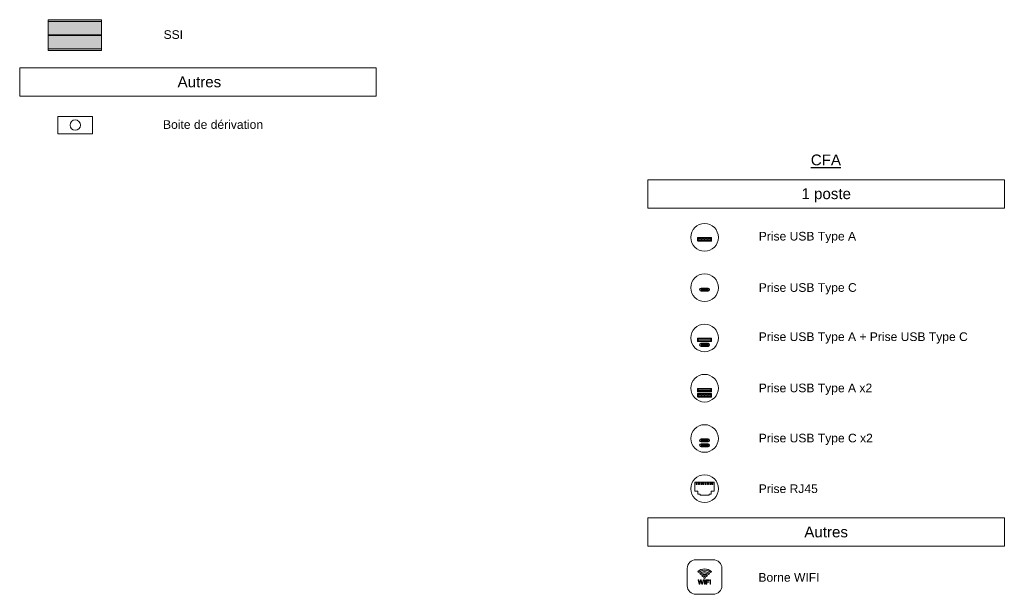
# Model space of a CAD drawing. Header units: millimetres. Extents: x -2845 to 74565, y -36590 to 13748.
# Tile 2 of 39: x -2845 to 8546, y -117 to 6532. Entities that reach past the tile are written whole.
import ezdxf

# ---------------------------------------------------------------- set-up
doc = ezdxf.new("R2010")
doc.units = ezdxf.units.MM
for name, color, linetype, lineweight in [('A-DETL-GENF', 7, 'Continuous', 18), ('G-ANNO-TEXT', 7, 'Continuous', 30), ('LIGNE FINE', 7, 'Continuous', 18)]:
    doc.layers.add(name, color=color, linetype=linetype, lineweight=lineweight)
doc.styles.add('@Arial Unicode MS', font='ARIALUNI.TTF', dxfattribs={"height": 100})
doc.styles.add('Arial', font='arial.ttf', dxfattribs={"height": 100})
doc.styles.add('Arial_1', font='arial.ttf', dxfattribs={"height": 125})
doc.styles.add('Arial_B', font='arial.ttf', dxfattribs={"height": 125})

# ---------------------------------------------------------------- blocks, each defined once
blk = doc.blocks.new('BORNE WIFI Legende - BORNE WIFI Legende-325225-Courant Faible 1 _ 50')
at = {"layer": 'A-DETL-GENF'}
h = blk.add_hatch(color=256, dxfattribs=at)
h.paths.add_polyline_path([(2894, 67), (2897, 67), (2899, 68), (2901, 70), (2903, 72), (2904, 74), (2904, 77), (2904, 80), (2903, 82), (2901, 84), (2899, 86), (2896, 87), (2893, 87), (2892, 87), (2889, 86), (2887, 84), (2886, 82), (2885, 80), (2884, 77), (2885, 74), (2886, 72), (2887, 70), (2889, 68), (2892, 67)])
h.paths.add_polyline_path([(2871, 90), (2878, 95), (2886, 97), (2894, 98), (2903, 97), (2911, 95), (2918, 90), (2928, 100), (2921, 106), (2912, 111), (2904, 113), (2894, 114), (2885, 113), (2876, 111), (2868, 106), (2861, 100)])
h.paths.add_polyline_path([(2939, 112), (2950, 123), (2938, 133), (2925, 140), (2910, 145), (2894, 146), (2879, 145), (2864, 140), (2850, 133), (2838, 123), (2850, 112), (2859, 120), (2870, 126), (2882, 129), (2894, 130), (2907, 129), (2919, 126), (2930, 120)])
h.paths.add_polyline_path([(2827, 134), (2841, 146), (2858, 155), (2876, 161), (2894, 162), (2913, 161), (2931, 155), (2947, 146), (2962, 134), (2973, 146), (2956, 160), (2937, 170), (2916, 176), (2894, 178), (2873, 176), (2852, 170), (2833, 160), (2816, 146)])
h = blk.add_hatch(color=256, dxfattribs=at)
h.paths.add_polyline_path([(2901, -1), (2901, 49), (2894, 49), (2894, -1)])
h.paths.add_polyline_path([(2913, -1), (2920, -1), (2920, 22), (2944, 22), (2944, 28), (2920, 28), (2920, 43), (2947, 43), (2947, 49), (2913, 49), (2913, 46)])
h.paths.add_polyline_path([(2957, -1), (2963, -1), (2963, 49), (2957, 49), (2957, 46)])
h.paths.add_polyline_path([(2833, -1), (2840, -1), (2852, 43), (2864, -1), (2871, -1), (2885, 49), (2878, 49), (2867, 6), (2856, 49), (2848, 49), (2837, 6), (2827, 49), (2820, 49), (2821, 46)])
for p, q in [((2894, 283), (2794, 283)), ((2894, 283), (2994, 283)), ((2694, 183), (2694, -17)), ((2816, 146), (2827, 134)), ((2816, 146), (2827, 134)), ((2838, 123), (2850, 112)), ((2838, 123), (2850, 112)), ((2939, 112), (2950, 123)), ((2950, 123), (2939, 112)), ((2962, 134), (2973, 146)), ((2973, 146), (2962, 134)), ((3094, 183), (3094, -17)), ((2827, 49), (2820, 49)), ((2820, 49), (2833, -1)), ((2820, 49), (2827, 49)), ((2833, -1), (2820, 49)), ((2837, 6), (2827, 49)), ((2827, 49), (2837, 6)), ((2848, 49), (2837, 6)), ((2837, 6), (2848, 49)), ((2840, -1), (2852, 43)), ((2852, 43), (2840, -1)), ((2856, 49), (2848, 49)), ((2848, 49), (2856, 49)), ((2852, 43), (2864, -1)), ((2864, -1), (2852, 43)), ((2867, 6), (2856, 49)), ((2856, 49), (2867, 6)), ((2861, 100), (2871, 90)), ((2861, 100), (2871, 90)), ((2878, 49), (2867, 6)), ((2867, 6), (2878, 49)), ((2871, -1), (2885, 49)), ((2885, 49), (2871, -1)), ((2885, 49), (2878, 49)), ((2878, 49), (2885, 49)), ((2901, 49), (2894, 49)), ((2894, 49), (2894, -1)), ((2894, 49), (2901, 49)), ((2894, 49), (2894, -1)), ((2901, -1), (2901, 49)), ((2901, 49), (2901, -1)), ((2947, 49), (2913, 49)), ((2913, 49), (2913, -1)), ((2947, 49), (2913, 49)), ((2913, 49), (2913, -1)), ((2918, 90), (2928, 100)), ((2928, 100), (2918, 90)), ((2920, 28), (2920, 43)), ((2920, 43), (2947, 43)), ((2920, 28), (2920, 43)), ((2920, 43), (2947, 43)), ((2944, 28), (2920, 28)), ((2944, 28), (2920, 28)), ((2920, -1), (2920, 22)), ((2920, 22), (2944, 22)), ((2920, -1), (2920, 22)), ((2920, 22), (2944, 22)), ((2944, 22), (2944, 28)), ((2944, 22), (2944, 28)), ((2947, 43), (2947, 49)), ((2947, 43), (2947, 49)), ((2963, 49), (2957, 49)), ((2957, 49), (2957, -1)), ((2957, 49), (2963, 49)), ((2957, -1), (2957, 49)), ((2963, -1), (2963, 49)), ((2963, 49), (2963, -1)), ((2833, -1), (2840, -1)), ((2840, -1), (2833, -1)), ((2864, -1), (2871, -1)), ((2871, -1), (2864, -1)), ((2894, -1), (2901, -1)), ((2901, -1), (2894, -1)), ((2913, -1), (2920, -1)), ((2913, -1), (2920, -1)), ((2957, -1), (2963, -1)), ((2963, -1), (2957, -1)), ((2794, -117), (2894, -117)), ((2994, -117), (2894, -117))]:
    blk.add_line(p, q, dxfattribs=at)
blk.add_circle((2894, 77), 10, dxfattribs=at)
for centre, radius, start, end in [((2794, 183), 100, 90, 180), ((2994, 183), 100, 360, 90), ((2894, 67), 111, 90, 135.141), ((2894, 67), 111, 90, 135.141), ((2894, 67), 94.9, 90, 135.1546), ((2894, 67), 94.9, 90, 135.1546), ((2894, 67), 79, 90, 135.1691), ((2894, 67), 79, 90, 135.1691), ((2894, 67), 63, 90, 135.1814), ((2894, 67), 63, 90, 135.1814), ((2894, 67), 47.1, 90, 135.178), ((2894, 67), 47.1, 90, 135.178), ((2894, 67), 111, 44.859, 90), ((2894, 67), 111, 44.859, 90), ((2894, 67), 94.9, 44.8454, 90), ((2894, 67), 94.9, 44.8454, 90), ((2894, 67), 79, 44.8309, 90), ((2894, 67), 79, 44.8309, 90), ((2894, 67), 63, 44.8186, 90), ((2894, 67), 63, 44.8186, 90), ((2894, 67), 47.1, 44.822, 90), ((2894, 67), 47.1, 44.822, 90), ((2894, 61), 37.5, 90, 128.3201), ((2894, 61), 37.5, 90, 128.3201), ((2894, 77), 10, 0, 180), ((2894, 77), 10, 180, 360), ((2894, 61), 37.5, 51.6799, 90), ((2894, 61), 37.5, 51.6799, 90), ((2794, -17), 100, 180, 270), ((2994, -17), 100, 270, 0)]:
    blk.add_arc(centre, radius, start, end, dxfattribs=at)
blk = doc.blocks.new('RJ45 - 1 _ 50-325243-Courant Faible 1 _ 50')
at = {"layer": 'A-DETL-GENF'}
h = blk.add_hatch(color=256, dxfattribs=at)
h.paths.add_polyline_path([(2797, 1155), (2809, 1155), (2809, 1179), (2797, 1179)])
h.paths.add_polyline_path([(2991, 1155), (2991, 1179), (2979, 1179), (2979, 1155)])
h.paths.add_polyline_path([(2823, 1155), (2835, 1155), (2835, 1179), (2823, 1179)])
h.paths.add_polyline_path([(2965, 1155), (2965, 1179), (2953, 1179), (2953, 1155)])
h.paths.add_polyline_path([(2849, 1155), (2861, 1155), (2861, 1179), (2849, 1179)])
h.paths.add_polyline_path([(2939, 1155), (2939, 1179), (2927, 1179), (2927, 1155)])
h.paths.add_polyline_path([(2875, 1155), (2887, 1155), (2887, 1179), (2875, 1179)])
h.paths.add_polyline_path([(2913, 1155), (2913, 1179), (2901, 1179), (2901, 1155)])
for p, q in [((2782, 1179), (2782, 1075)), ((2787, 1179), (2782, 1179)), ((2797, 1179), (2787, 1179)), ((2809, 1179), (2797, 1179)), ((2797, 1179), (2797, 1155)), ((2797, 1179), (2797, 1155)), ((2797, 1179), (2991, 1179)), ((2797, 1155), (2809, 1155)), ((2797, 1155), (2809, 1155)), ((2809, 1155), (2809, 1179)), ((2809, 1179), (2809, 1155)), ((2823, 1179), (2809, 1179)), ((2835, 1179), (2823, 1179)), ((2823, 1179), (2823, 1155)), ((2823, 1179), (2823, 1155)), ((2823, 1155), (2835, 1155)), ((2823, 1155), (2835, 1155)), ((2835, 1155), (2835, 1179)), ((2835, 1179), (2835, 1155)), ((2849, 1179), (2835, 1179)), ((2861, 1179), (2849, 1179)), ((2849, 1179), (2849, 1155)), ((2849, 1179), (2849, 1155)), ((2849, 1155), (2861, 1155)), ((2849, 1155), (2861, 1155)), ((2861, 1155), (2861, 1179)), ((2861, 1179), (2861, 1155)), ((2875, 1179), (2861, 1179)), ((2887, 1179), (2875, 1179)), ((2875, 1179), (2875, 1155)), ((2875, 1179), (2875, 1155)), ((2875, 1155), (2887, 1155)), ((2875, 1155), (2887, 1155)), ((2887, 1155), (2887, 1179)), ((2887, 1179), (2887, 1155)), ((2901, 1179), (2887, 1179)), ((2913, 1179), (2901, 1179)), ((2901, 1179), (2901, 1155)), ((2901, 1179), (2901, 1155)), ((2901, 1155), (2913, 1155)), ((2913, 1155), (2901, 1155)), ((2913, 1155), (2913, 1179)), ((2913, 1179), (2913, 1155)), ((2927, 1179), (2913, 1179)), ((2939, 1179), (2927, 1179)), ((2927, 1179), (2927, 1155)), ((2927, 1179), (2927, 1155)), ((2927, 1155), (2939, 1155)), ((2939, 1155), (2927, 1155)), ((2939, 1155), (2939, 1179)), ((2939, 1179), (2939, 1155)), ((2953, 1179), (2939, 1179)), ((2965, 1179), (2953, 1179)), ((2953, 1179), (2953, 1155)), ((2953, 1179), (2953, 1155)), ((2953, 1155), (2965, 1155)), ((2965, 1155), (2953, 1155)), ((2965, 1155), (2965, 1179)), ((2965, 1179), (2965, 1155)), ((2979, 1179), (2965, 1179)), ((2991, 1179), (2979, 1179)), ((2979, 1179), (2979, 1155)), ((2979, 1179), (2979, 1155)), ((2979, 1155), (2991, 1155)), ((2991, 1155), (2979, 1155)), ((2991, 1155), (2991, 1179)), ((2991, 1179), (2991, 1155)), ((2991, 1179), (3006, 1179)), ((3006, 1179), (3006, 1075)), ((2782, 1075), (2816, 1075)), ((2816, 1075), (2816, 1041)), ((2816, 1041), (2842, 1041)), ((2842, 1041), (2842, 1031)), ((2842, 1031), (2894, 1031)), ((2946, 1031), (2894, 1031)), ((2972, 1041), (2946, 1041)), ((2946, 1041), (2946, 1031)), ((3006, 1075), (2972, 1075)), ((2972, 1075), (2972, 1041))]:
    blk.add_line(p, q, dxfattribs=at)
blk.add_circle((2894, 1105), 160, dxfattribs=at)
blk = doc.blocks.new('USB C X2 - 1 _ 50-325245-Courant Faible 1 _ 50')
at = {"layer": 'A-DETL-GENF'}
h = blk.add_hatch(color=256, dxfattribs=at)
h.paths.add_polyline_path([(2930, 1604), (2933, 1605), (2934, 1608), (2933, 1611), (2930, 1612), (2858, 1612), (2856, 1611), (2855, 1609), (2855, 1607), (2856, 1605), (2858, 1604)])
h.paths.add_polyline_path([(2930, 1660), (2933, 1661), (2934, 1664), (2933, 1667), (2930, 1668), (2858, 1668), (2856, 1667), (2855, 1665), (2855, 1663), (2856, 1661), (2858, 1660)])
for p, q in [((2894, 1682), (2854, 1682)), ((2894, 1678), (2854, 1678)), ((2894, 1650), (2854, 1650)), ((2894, 1646), (2854, 1646)), ((2894, 1626), (2854, 1626)), ((2894, 1622), (2854, 1622)), ((2930, 1668), (2858, 1668)), ((2858, 1668), (2930, 1668)), ((2858, 1660), (2930, 1660)), ((2858, 1660), (2930, 1660)), ((2930, 1612), (2858, 1612)), ((2858, 1612), (2930, 1612)), ((2858, 1604), (2930, 1604)), ((2858, 1604), (2930, 1604)), ((2894, 1682), (2934, 1682)), ((2894, 1678), (2934, 1678)), ((2894, 1650), (2934, 1650)), ((2894, 1646), (2934, 1646)), ((2894, 1626), (2934, 1626)), ((2894, 1622), (2934, 1622)), ((2894, 1594), (2854, 1594)), ((2894, 1590), (2854, 1590)), ((2894, 1594), (2934, 1594)), ((2894, 1590), (2934, 1590))]:
    blk.add_line(p, q, dxfattribs=at)
blk.add_circle((2894, 1686), 160, dxfattribs=at)
for centre, radius, start, end in [((2854, 1664), 18, 90, 270), ((2854, 1608), 18, 90, 270), ((2854, 1664), 14, 90, 270), ((2854, 1608), 14, 90, 270), ((2858, 1664), 4, 90, 270), ((2858, 1664), 4, 90, 270), ((2858, 1608), 4, 90, 270), ((2858, 1608), 4, 90, 270), ((2930, 1664), 4, 270, 90), ((2930, 1664), 4, 270, 90), ((2930, 1608), 4, 270, 90), ((2930, 1608), 4, 270, 90), ((2934, 1664), 18, 270, 90), ((2934, 1664), 14, 270, 90), ((2934, 1608), 18, 270, 90), ((2934, 1608), 14, 270, 90)]:
    blk.add_arc(centre, radius, start, end, dxfattribs=at)
blk = doc.blocks.new('USB A X2 - 1 _ 50-325247-Courant Faible 1 _ 50')
at = {"layer": 'A-DETL-GENF'}
h = blk.add_hatch(color=256, dxfattribs=at)
h.paths.add_polyline_path([(2968, 2172), (2968, 2184), (2964, 2184), (2964, 2186), (2935, 2186), (2935, 2184), (2927, 2184), (2927, 2186), (2898, 2186), (2898, 2184), (2890, 2184), (2890, 2186), (2861, 2186), (2861, 2184), (2853, 2184), (2853, 2186), (2824, 2186), (2824, 2184), (2820, 2184), (2820, 2172)])
h.paths.add_polyline_path([(2820, 2232), (2968, 2232), (2968, 2244), (2964, 2244), (2964, 2246), (2935, 2246), (2935, 2244), (2927, 2244), (2927, 2246), (2898, 2246), (2898, 2244), (2890, 2244), (2890, 2246), (2861, 2246), (2861, 2244), (2853, 2244), (2853, 2246), (2824, 2246), (2824, 2244), (2820, 2244)])
for p, q in [((2814, 2228), (2814, 2264)), ((2814, 2168), (2814, 2204)), ((2894, 2266), (2816, 2266)), ((2894, 2226), (2816, 2226)), ((2894, 2206), (2816, 2206)), ((2894, 2166), (2816, 2166)), ((2820, 2260), (2968, 2260)), ((2820, 2260), (2820, 2232)), ((2824, 2244), (2820, 2244)), ((2820, 2244), (2820, 2232)), ((2824, 2244), (2820, 2244)), ((2820, 2232), (2968, 2232)), ((2820, 2232), (2968, 2232)), ((2820, 2200), (2968, 2200)), ((2820, 2200), (2820, 2172)), ((2824, 2184), (2820, 2184)), ((2820, 2184), (2820, 2172)), ((2824, 2184), (2820, 2184)), ((2820, 2172), (2968, 2172)), ((2820, 2172), (2968, 2172)), ((2853, 2246), (2824, 2246)), ((2824, 2246), (2824, 2244)), ((2824, 2244), (2824, 2246)), ((2824, 2246), (2853, 2246)), ((2853, 2186), (2824, 2186)), ((2824, 2186), (2824, 2184)), ((2824, 2184), (2824, 2186)), ((2824, 2186), (2853, 2186)), ((2853, 2244), (2853, 2246)), ((2853, 2246), (2853, 2244)), ((2861, 2244), (2853, 2244)), ((2853, 2244), (2861, 2244)), ((2853, 2184), (2853, 2186)), ((2853, 2186), (2853, 2184)), ((2861, 2184), (2853, 2184)), ((2853, 2184), (2861, 2184)), ((2890, 2246), (2861, 2246)), ((2861, 2246), (2861, 2244)), ((2861, 2244), (2861, 2246)), ((2861, 2246), (2890, 2246)), ((2890, 2186), (2861, 2186)), ((2861, 2186), (2861, 2184)), ((2861, 2184), (2861, 2186)), ((2861, 2186), (2890, 2186)), ((2890, 2244), (2890, 2246)), ((2890, 2246), (2890, 2244)), ((2898, 2244), (2890, 2244)), ((2890, 2244), (2898, 2244)), ((2890, 2184), (2890, 2186)), ((2890, 2186), (2890, 2184)), ((2898, 2184), (2890, 2184)), ((2890, 2184), (2898, 2184)), ((2894, 2266), (2894, 2268)), ((2894, 2266), (2972, 2266)), ((2894, 2226), (2972, 2226)), ((2894, 2206), (2972, 2206)), ((2894, 2166), (2972, 2166)), ((2927, 2246), (2898, 2246)), ((2898, 2246), (2898, 2244)), ((2898, 2246), (2898, 2244)), ((2927, 2246), (2898, 2246)), ((2927, 2186), (2898, 2186)), ((2898, 2186), (2898, 2184)), ((2898, 2186), (2898, 2184)), ((2927, 2186), (2898, 2186)), ((2927, 2244), (2927, 2246)), ((2927, 2244), (2927, 2246)), ((2935, 2244), (2927, 2244)), ((2927, 2244), (2935, 2244)), ((2927, 2184), (2927, 2186)), ((2927, 2184), (2927, 2186)), ((2935, 2184), (2927, 2184)), ((2927, 2184), (2935, 2184)), ((2964, 2246), (2935, 2246)), ((2935, 2246), (2935, 2244)), ((2935, 2246), (2935, 2244)), ((2964, 2246), (2935, 2246)), ((2964, 2186), (2935, 2186)), ((2935, 2186), (2935, 2184)), ((2935, 2186), (2935, 2184)), ((2964, 2186), (2935, 2186)), ((2964, 2244), (2964, 2246)), ((2964, 2244), (2964, 2246)), ((2968, 2244), (2964, 2244)), ((2964, 2244), (2968, 2244)), ((2964, 2184), (2964, 2186)), ((2964, 2184), (2964, 2186)), ((2968, 2184), (2964, 2184)), ((2964, 2184), (2968, 2184)), ((2968, 2232), (2968, 2260)), ((2968, 2232), (2968, 2244)), ((2968, 2172), (2968, 2200)), ((2968, 2172), (2968, 2184)), ((2974, 2228), (2974, 2264)), ((2974, 2168), (2974, 2204))]:
    blk.add_line(p, q, dxfattribs=at)
blk.add_circle((2894, 2268), 160, dxfattribs=at)
for centre, start, end in [((2816, 2264), 90, 180), ((2816, 2228), 180, 270), ((2816, 2204), 90, 180), ((2816, 2168), 180, 270), ((2972, 2264), 0, 90), ((2972, 2228), 270, 0), ((2972, 2204), 0, 90), ((2972, 2168), 270, 0)]:
    blk.add_arc(centre, 2, start, end, dxfattribs=at)
blk = doc.blocks.new('USB A _ USB C - 160-325249-Courant Faible 1 _ 50')
at = {"layer": 'A-DETL-GENF'}
for points in [[(2820, 2814), (2968, 2814), (2968, 2826), (2964, 2826), (2964, 2828), (2935, 2828), (2935, 2826), (2927, 2826), (2927, 2828), (2898, 2828), (2898, 2826), (2890, 2826), (2890, 2828), (2861, 2828), (2861, 2826), (2853, 2826), (2853, 2828), (2824, 2828), (2824, 2826), (2820, 2826)], [(2930, 2766), (2933, 2767), (2934, 2770), (2934, 2772), (2930, 2774), (2858, 2774), (2856, 2773), (2855, 2769), (2855, 2768), (2858, 2766)]]:
    blk.add_hatch(color=256, dxfattribs=at).paths.add_polyline_path(points)
for p, q in [((2814, 2810), (2814, 2846)), ((2894, 2848), (2816, 2848)), ((2894, 2808), (2816, 2808)), ((2820, 2842), (2968, 2842)), ((2820, 2842), (2820, 2814)), ((2824, 2826), (2820, 2826)), ((2820, 2826), (2820, 2814)), ((2824, 2826), (2820, 2826)), ((2820, 2814), (2968, 2814)), ((2820, 2814), (2968, 2814)), ((2853, 2828), (2824, 2828)), ((2824, 2828), (2824, 2826)), ((2824, 2826), (2824, 2828)), ((2824, 2828), (2853, 2828)), ((2853, 2826), (2853, 2828)), ((2853, 2828), (2853, 2826)), ((2861, 2826), (2853, 2826)), ((2853, 2826), (2861, 2826)), ((2894, 2788), (2854, 2788)), ((2894, 2784), (2854, 2784)), ((2894, 2756), (2854, 2756)), ((2894, 2752), (2854, 2752)), ((2930, 2774), (2858, 2774)), ((2858, 2774), (2930, 2774)), ((2858, 2766), (2930, 2766)), ((2858, 2766), (2930, 2766)), ((2890, 2828), (2861, 2828)), ((2861, 2828), (2861, 2826)), ((2861, 2826), (2861, 2828)), ((2861, 2828), (2890, 2828)), ((2890, 2826), (2890, 2828)), ((2890, 2828), (2890, 2826)), ((2898, 2826), (2890, 2826)), ((2890, 2826), (2898, 2826)), ((2894, 2848), (2972, 2848)), ((2894, 2808), (2972, 2808)), ((2894, 2788), (2934, 2788)), ((2894, 2784), (2934, 2784)), ((2894, 2756), (2934, 2756)), ((2894, 2752), (2934, 2752)), ((2927, 2828), (2898, 2828)), ((2898, 2828), (2898, 2826)), ((2898, 2828), (2898, 2826)), ((2927, 2828), (2898, 2828)), ((2927, 2826), (2927, 2828)), ((2927, 2826), (2927, 2828)), ((2935, 2826), (2927, 2826)), ((2927, 2826), (2935, 2826)), ((2964, 2828), (2935, 2828)), ((2935, 2828), (2935, 2826)), ((2935, 2828), (2935, 2826)), ((2964, 2828), (2935, 2828)), ((2964, 2826), (2964, 2828)), ((2964, 2826), (2964, 2828)), ((2968, 2826), (2964, 2826)), ((2964, 2826), (2968, 2826)), ((2968, 2814), (2968, 2842)), ((2968, 2814), (2968, 2826)), ((2974, 2810), (2974, 2846))]:
    blk.add_line(p, q, dxfattribs=at)
blk.add_circle((2894, 2850), 160, dxfattribs=at)
for centre, radius, start, end in [((2816, 2846), 2, 90, 180), ((2816, 2810), 2, 180, 270), ((2854, 2770), 18, 90, 270), ((2854, 2770), 14, 90, 270), ((2858, 2770), 4, 90, 270), ((2858, 2770), 4, 90, 270), ((2930, 2770), 4, 270, 90), ((2930, 2770), 4, 270, 90), ((2934, 2770), 18, 270, 90), ((2934, 2770), 14, 270, 90), ((2972, 2846), 2, 0, 90), ((2972, 2810), 2, 270, 0)]:
    blk.add_arc(centre, radius, start, end, dxfattribs=at)
blk = doc.blocks.new('USB C - 1 _ 50-325251-Courant Faible 1 _ 50')
at = {"layer": 'A-DETL-GENF'}
blk.add_hatch(color=256, dxfattribs=at).paths.add_polyline_path([(2930, 3405), (2933, 3407), (2934, 3409), (2934, 3411), (2930, 3413), (2858, 3413), (2855, 3411), (2855, 3407), (2858, 3405)])
for p, q in [((2894, 3427), (2854, 3427)), ((2894, 3423), (2854, 3423)), ((2894, 3427), (2934, 3427)), ((2894, 3423), (2934, 3423)), ((2894, 3395), (2854, 3395)), ((2894, 3391), (2854, 3391)), ((2930, 3413), (2858, 3413)), ((2858, 3413), (2930, 3413)), ((2858, 3405), (2930, 3405)), ((2858, 3405), (2930, 3405)), ((2894, 3395), (2934, 3395)), ((2894, 3391), (2934, 3391))]:
    blk.add_line(p, q, dxfattribs=at)
blk.add_circle((2894, 3431), 160, dxfattribs=at)
for centre, radius, start, end in [((2854, 3409), 18, 90, 270), ((2854, 3409), 14, 90, 270), ((2934, 3409), 18, 270, 90), ((2934, 3409), 14, 270, 90), ((2858, 3409), 4, 90, 270), ((2858, 3409), 4, 90, 270), ((2930, 3409), 4, 270, 90), ((2930, 3409), 4, 270, 90)]:
    blk.add_arc(centre, radius, start, end, dxfattribs=at)
blk = doc.blocks.new('USB A - 160-325202-Courant Faible 1 _ 50')
at = {"layer": 'A-DETL-GENF'}
blk.add_hatch(color=256, dxfattribs=at).paths.add_polyline_path([(2820, 3977), (2968, 3977), (2968, 3989), (2964, 3989), (2964, 3991), (2935, 3991), (2935, 3989), (2927, 3989), (2927, 3991), (2898, 3991), (2898, 3989), (2890, 3989), (2890, 3991), (2861, 3991), (2861, 3989), (2853, 3989), (2853, 3991), (2824, 3991), (2824, 3989), (2820, 3989)])
for p, q in [((2814, 3973), (2814, 4009)), ((2894, 4011), (2816, 4011)), ((2820, 4005), (2968, 4005)), ((2820, 4005), (2820, 3977)), ((2824, 3989), (2820, 3989)), ((2820, 3989), (2820, 3977)), ((2824, 3989), (2820, 3989)), ((2853, 3991), (2824, 3991)), ((2824, 3991), (2824, 3989)), ((2824, 3989), (2824, 3991)), ((2824, 3991), (2853, 3991)), ((2853, 3989), (2853, 3991)), ((2853, 3991), (2853, 3989)), ((2861, 3989), (2853, 3989)), ((2853, 3989), (2861, 3989)), ((2890, 3991), (2861, 3991)), ((2861, 3991), (2861, 3989)), ((2861, 3989), (2861, 3991)), ((2861, 3991), (2890, 3991)), ((2890, 3989), (2890, 3991)), ((2890, 3991), (2890, 3989)), ((2898, 3989), (2890, 3989)), ((2890, 3989), (2898, 3989)), ((2894, 4011), (2972, 4011)), ((2927, 3991), (2898, 3991)), ((2898, 3991), (2898, 3989)), ((2898, 3991), (2898, 3989)), ((2927, 3991), (2898, 3991)), ((2927, 3989), (2927, 3991)), ((2927, 3989), (2927, 3991)), ((2935, 3989), (2927, 3989)), ((2927, 3989), (2935, 3989)), ((2964, 3991), (2935, 3991)), ((2935, 3991), (2935, 3989)), ((2935, 3991), (2935, 3989)), ((2964, 3991), (2935, 3991)), ((2964, 3989), (2964, 3991)), ((2964, 3989), (2964, 3991)), ((2968, 3989), (2964, 3989)), ((2964, 3989), (2968, 3989)), ((2968, 3977), (2968, 4005)), ((2968, 3977), (2968, 3989)), ((2974, 3973), (2974, 4009)), ((2894, 3971), (2816, 3971)), ((2820, 3977), (2968, 3977)), ((2820, 3977), (2968, 3977)), ((2894, 3971), (2972, 3971))]:
    blk.add_line(p, q, dxfattribs=at)
blk.add_circle((2894, 4013), 160, dxfattribs=at)
for centre, start, end in [((2816, 4009), 90, 180), ((2972, 4009), 0, 90), ((2816, 3973), 180, 270), ((2972, 3973), 270, 0)]:
    blk.add_arc(centre, 2, start, end, dxfattribs=at)

msp = doc.modelspace()

# ---------------------------------------------------------------- hatches: boundary and pattern name
at = {"layer": 'A-DETL-GENF', "true_color": 0xc0c0c0}
h = msp.add_hatch(color=9, dxfattribs=at)
h.paths.add_polyline_path([(-1900, 6174), (-1900, 6193), (-2515, 6193), (-2515, 6174)])
h.paths.add_polyline_path([(-2515, 6348), (-1900, 6348), (-1900, 6358), (-2515, 6358)])
h.paths.add_polyline_path([(-1900, 6513), (-1900, 6532), (-2515, 6532), (-2515, 6513)])
at = {"layer": 'A-DETL-GENF', "true_color": 0xff0000}
h = msp.add_hatch(color=1, dxfattribs=at)
h.paths.add_polyline_path([(-1900, 6193), (-1900, 6348), (-2515, 6348), (-2515, 6193)])
h.paths.add_polyline_path([(-1900, 6358), (-1900, 6513), (-2515, 6513), (-2515, 6358)])

# ---------------------------------------------------------------- linework, layer by layer
at = {"layer": 'LIGNE FINE'}
for p, q in [((-1900, 6532), (-2515, 6532)), ((-2515, 6532), (-2515, 6513)), ((-2515, 6532), (-2250, 6532)), ((-2515, 6532), (-2515, 6174)), ((-2515, 6532), (-1900, 6532)), ((-1900, 6513), (-2515, 6513)), ((-2515, 6513), (-2515, 6358)), ((-2515, 6513), (-1900, 6513)), ((-1900, 6513), (-1900, 6532)), ((-1900, 6513), (-1900, 6532)), ((-1900, 6532), (-1900, 6174)), ((-1900, 6358), (-1900, 6513)), ((-2515, 6358), (-2515, 6348)), ((-2515, 6358), (-1900, 6358)), ((-1900, 6358), (-2515, 6358)), ((-2515, 6348), (-2515, 6193)), ((-1900, 6348), (-2515, 6348)), ((-2515, 6348), (-1900, 6348)), ((-2515, 6348), (-2500, 6348)), ((-1900, 6348), (-1900, 6358)), ((-1900, 6193), (-1900, 6348)), ((-2515, 6193), (-2515, 6174)), ((-2515, 6193), (-1900, 6193)), ((-2515, 6193), (-1900, 6193)), ((-2515, 6174), (-1900, 6174)), ((-2515, 6174), (-1900, 6174)), ((-1900, 6174), (-1900, 6193)), ((-1900, 6174), (-1900, 6193)), ((-1900, 6193), (-1900, 6174)), ((-2845, 5975), (1278, 5975)), ((-2845, 5975), (-2845, 5647)), ((1278, 5975), (1278, 5647)), ((1278, 5647), (-2845, 5647)), ((-2403, 5413), (-2003, 5413)), ((-2403, 5213), (-2403, 5413)), ((-2003, 5413), (-2003, 5213)), ((-2003, 5213), (-2403, 5213)), ((8546, 4680), (4422, 4680)), ((4422, 4680), (4422, 4353)), ((8546, 4680), (8546, 4353)), ((8546, 4353), (4422, 4353)), ((8546, 767), (4422, 767)), ((4422, 767), (4422, 439)), ((8546, 767), (8546, 439)), ((8546, 439), (4422, 439))]:
    msp.add_line(p, q, dxfattribs=at)
msp.add_circle((-2203, 5313), 60, dxfattribs=at)

# ---------------------------------------------------------------- block references
at = {"layer": 'A-DETL-GENF'}
for name in ['USB A - 160-325202-Courant Faible 1 _ 50', 'USB C - 1 _ 50-325251-Courant Faible 1 _ 50', 'USB A _ USB C - 160-325249-Courant Faible 1 _ 50', 'USB A X2 - 1 _ 50-325247-Courant Faible 1 _ 50', 'USB C X2 - 1 _ 50-325245-Courant Faible 1 _ 50', 'RJ45 - 1 _ 50-325243-Courant Faible 1 _ 50', 'BORNE WIFI Legende - BORNE WIFI Legende-325225-Courant Faible 1 _ 50']:
    msp.add_blockref(name, (2184, 0), dxfattribs=at)

# ---------------------------------------------------------------- texts
at = {"layer": 'G-ANNO-TEXT', "attachment_point": 1, "bg_fill": 3, "box_fill_scale": 1.25, "bg_fill_color": 256, "bg_fill_true_color": 13158600, "bg_fill_transparency": 0}
for s, insert, char_height, width, style in [('SSI', (-1181, 6410), 100, 280.59, 'Arial'), ('Autres', (-1019, 5875), 125, 609.28, 'Arial_1'), ('Boite de dérivation', (-1187, 5369), 100, 1443.04, 'Arial'), ('\\LCFA', (6307, 4972), 125, 428.9, 'Arial_B'), ('1 poste', (6199, 4581), 125, 693.46, 'Arial_1'), ('Prise USB Type A', (5705, 4077), 100, 1394.94, 'Arial'), ('Prise USB Type C', (5705, 3483), 100, 1402.95, 'Arial'), ('Prise USB Type A + Prise USB Type C', (5705, 2914), 100, 2994.3, 'Arial'), ('Prise USB Type A x2', (5705, 2321), 100, 1627.43, 'Arial'), ('Prise USB Type C x2', (5705, 1741), 100, 1635.44, 'Arial'), ('Prise RJ45', (5705, 1155), 100, 849.79, 'Arial'), ('Autres', (6232, 667), 125, 609.28, 'Arial_1')]:
    msp.add_mtext(s, dxfattribs=dict(at, insert=insert, char_height=char_height, width=width, style=style))
at = {"layer": 'G-ANNO-TEXT', "insert": (5701, 129), "char_height": 100, "width": 873.84, "attachment_point": 1, "style": '@Arial Unicode MS'}
msp.add_mtext('Borne WIFI', dxfattribs=at)

doc.saveas('drawing.dxf')
